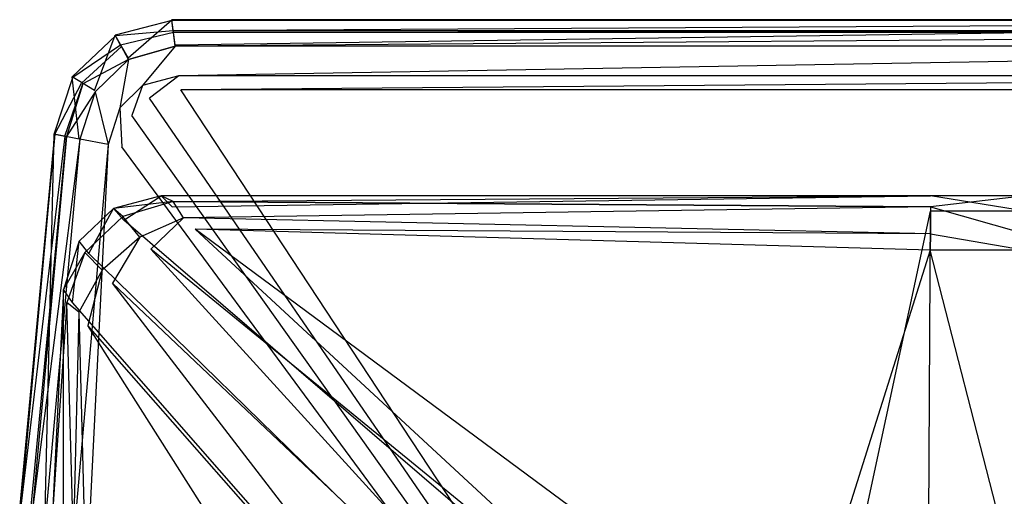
# Model space of a CAD drawing. Extents: x 0 to 0.36, y -0.56 to -0.1.
# Tile 7 of 9: x 0.012 to 0.176, y -0.18 to -0.1. Entities that reach past the tile are written whole.
import ezdxf

# ---------------------------------------------------------------- set-up
doc = ezdxf.new("R2010")
doc.units = 0
doc.layers.add('L0_SITZ_N_5638H0__0___REPLACEMT', color=7, linetype='CONTINUOUS')
doc.layers.add('L1_DECKEL_N_5638H0__0___REPLACE', color=7, linetype='CONTINUOUS')

msp = doc.modelspace()

# ---------------------------------------------------------------- linework, layer by layer
at = {"layer": 'L0_SITZ_N_5638H0__0___REPLACEMT', "color": 8}
for points, invisible_edges in [([(0.027392, -0.131911, 0.352365), (0.035398, -0.12979, 0.368002), (0.035398, -0.12979, 0.352365), (0.027392, -0.131911, 0.352365)], 13), ([(0.035398, -0.12979, 0.368002), (0.027392, -0.131911, 0.352365), (0.027392, -0.131911, 0.368002), (0.035398, -0.12979, 0.368002)], 14), ([(0.035398, -0.12979, 0.350863), (0.02914, -0.133855, 0.35094), (0.027392, -0.131911, 0.350864), (0.035398, -0.12979, 0.350863)], 13), ([(0.037422, -0.130775, 0.37248), (0.035398, -0.12979, 0.368002), (0.027392, -0.131911, 0.368002), (0.037422, -0.130775, 0.37248)], 14), ([(0.027392, -0.131911, 0.350864), (0.035398, -0.12979, 0.352365), (0.035398, -0.12979, 0.350863), (0.027392, -0.131911, 0.350864)], 13), ([(0.035398, -0.12979, 0.352365), (0.027392, -0.131911, 0.350864), (0.027392, -0.131911, 0.352365), (0.035398, -0.12979, 0.352365)], 14), ([(0.02914, -0.133855, 0.35094), (0.035398, -0.12979, 0.350863), (0.037256, -0.131632, 0.350938), (0.02914, -0.133855, 0.35094)], 14), ([(0.035398, -0.12979, 0.368002), (0.16408, -0.12979, 0.352365), (0.035398, -0.12979, 0.352365), (0.035398, -0.12979, 0.368002)], 13), ([(0.16408, -0.12979, 0.352365), (0.035398, -0.12979, 0.368002), (0.16408, -0.12979, 0.368002), (0.16408, -0.12979, 0.352365)], 14), ([(0.16408, -0.12979, 0.350863), (0.037256, -0.131632, 0.350938), (0.035398, -0.12979, 0.350863), (0.16408, -0.12979, 0.350863)], 13), ([(0.037422, -0.130775, 0.37248), (0.16408, -0.12979, 0.368002), (0.035398, -0.12979, 0.368002), (0.037422, -0.130775, 0.37248)], 14), ([(0.035398, -0.12979, 0.352365), (0.16408, -0.12979, 0.350863), (0.035398, -0.12979, 0.350863), (0.035398, -0.12979, 0.352365)], 13), ([(0.16408, -0.12979, 0.350863), (0.035398, -0.12979, 0.352365), (0.16408, -0.12979, 0.352365), (0.16408, -0.12979, 0.350863)], 14), ([(0.037256, -0.131632, 0.350938), (0.16408, -0.12979, 0.350863), (0.16406, -0.132374, 0.350973), (0.037256, -0.131632, 0.350938)], 14), ([(0.037422, -0.130775, 0.37248), (0.16408, -0.131663, 0.372436), (0.16408, -0.12979, 0.368002), (0.037422, -0.130775, 0.37248)], 14), ([(0.16408, -0.12979, 0.350863), (0.18, -0.132374, 0.350974), (0.16406, -0.132374, 0.350973), (0.16408, -0.12979, 0.350863)], 13), ([(0.16408, -0.12979, 0.368002), (0.18, -0.12979, 0.352365), (0.16408, -0.12979, 0.352365), (0.16408, -0.12979, 0.368002)], 13), ([(0.18, -0.12979, 0.352365), (0.16408, -0.12979, 0.368002), (0.18, -0.12979, 0.368002), (0.18, -0.12979, 0.352365)], 14), ([(0.18, -0.132374, 0.350974), (0.16408, -0.12979, 0.350863), (0.18, -0.12979, 0.350863), (0.18, -0.132374, 0.350974)], 14), ([(0.16408, -0.131663, 0.372436), (0.18, -0.12979, 0.368002), (0.16408, -0.12979, 0.368002), (0.16408, -0.131663, 0.372436)], 13), ([(0.18, -0.12979, 0.368002), (0.16408, -0.131663, 0.372436), (0.18, -0.131663, 0.372434), (0.18, -0.12979, 0.368002)], 14), ([(0.16408, -0.12979, 0.352365), (0.18, -0.12979, 0.350863), (0.16408, -0.12979, 0.350863), (0.16408, -0.12979, 0.352365)], 13), ([(0.18, -0.12979, 0.350863), (0.16408, -0.12979, 0.352365), (0.18, -0.12979, 0.352365), (0.18, -0.12979, 0.350863)], 14), ([(0.037422, -0.130775, 0.37248), (0.027392, -0.131911, 0.368002), (0.028992, -0.133257, 0.372467), (0.037422, -0.130775, 0.37248)], 14), ([(0.037422, -0.130775, 0.37248), (0.028992, -0.133257, 0.372467), (0.031809, -0.136733, 0.374186), (0.037422, -0.130775, 0.37248)], 14), ([(0.131179, -0.221568, 0.355373), (0.02914, -0.133855, 0.35094), (0.037256, -0.131632, 0.350938), (0.131179, -0.221568, 0.355373)], 14), ([(0.039111, -0.133472, 0.374231), (0.037422, -0.130775, 0.37248), (0.031809, -0.136733, 0.374186), (0.039111, -0.133472, 0.374231)], 14), ([(0.146392, -0.21464, 0.355346), (0.131179, -0.221568, 0.355373), (0.037256, -0.131632, 0.350938), (0.146392, -0.21464, 0.355346)], 14), ([(0.16406, -0.132374, 0.350973), (0.146392, -0.21464, 0.355346), (0.037256, -0.131632, 0.350938), (0.16406, -0.132374, 0.350973)], 14), ([(0.16408, -0.131663, 0.372436), (0.037422, -0.130775, 0.37248), (0.039111, -0.133472, 0.374231), (0.16408, -0.131663, 0.372436)], 14), ([(0.16408, -0.131663, 0.372436), (0.039111, -0.133472, 0.374231), (0.16408, -0.136187, 0.374081), (0.16408, -0.131663, 0.372436)], 14), ([(0.18, -0.136187, 0.374075), (0.16408, -0.131663, 0.372436), (0.16408, -0.136187, 0.374081), (0.18, -0.136187, 0.374075)], 13), ([(0.16408, -0.131663, 0.372436), (0.18, -0.136187, 0.374075), (0.18, -0.131663, 0.372434), (0.16408, -0.131663, 0.372436)], 14), ([(0.02165, -0.137385, 0.352368), (0.027392, -0.131911, 0.368002), (0.027392, -0.131911, 0.352365), (0.02165, -0.137385, 0.352368)], 13), ([(0.027392, -0.131911, 0.368002), (0.02165, -0.137385, 0.352368), (0.02165, -0.137385, 0.368004), (0.027392, -0.131911, 0.368002)], 14), ([(0.027392, -0.131911, 0.350864), (0.023273, -0.139428, 0.350944), (0.02165, -0.137385, 0.350866), (0.027392, -0.131911, 0.350864)], 13), ([(0.028992, -0.133257, 0.372467), (0.027392, -0.131911, 0.368002), (0.02165, -0.137385, 0.368004), (0.028992, -0.133257, 0.372467)], 14), ([(0.02165, -0.137385, 0.350866), (0.027392, -0.131911, 0.352365), (0.027392, -0.131911, 0.350864), (0.02165, -0.137385, 0.350866)], 13), ([(0.027392, -0.131911, 0.352365), (0.02165, -0.137385, 0.350866), (0.02165, -0.137385, 0.352368), (0.027392, -0.131911, 0.352365)], 14), ([(0.022593, -0.1393, 0.372471), (0.028992, -0.133257, 0.372467), (0.02165, -0.137385, 0.368004), (0.022593, -0.1393, 0.372471)], 14), ([(0.028992, -0.133257, 0.372467), (0.022593, -0.1393, 0.372471), (0.025529, -0.142267, 0.374195), (0.028992, -0.133257, 0.372467)], 14), ([(0.023273, -0.139428, 0.350944), (0.027392, -0.131911, 0.350864), (0.02914, -0.133855, 0.35094), (0.023273, -0.139428, 0.350944)], 14), ([(0.031809, -0.136733, 0.374186), (0.028992, -0.133257, 0.372467), (0.025529, -0.142267, 0.374195), (0.031809, -0.136733, 0.374186)], 14), ([(0.16406, -0.132374, 0.350973), (0.163655, -0.209822, 0.355293), (0.146392, -0.21464, 0.355346), (0.16406, -0.132374, 0.350973)], 14), ([(0.18, -0.208369, 0.355279), (0.163655, -0.209822, 0.355293), (0.16406, -0.132374, 0.350973), (0.18, -0.208369, 0.355279)], 14), ([(0.18, -0.132374, 0.350974), (0.18, -0.208369, 0.355279), (0.16406, -0.132374, 0.350973), (0.18, -0.132374, 0.350974)], 14), ([(0.116944, -0.230999, 0.355378), (0.023273, -0.139428, 0.350944), (0.02914, -0.133855, 0.35094), (0.116944, -0.230999, 0.355378)], 14), ([(0.131179, -0.221568, 0.355373), (0.116944, -0.230999, 0.355378), (0.02914, -0.133855, 0.35094), (0.131179, -0.221568, 0.355373)], 14), ([(0.033659, -0.138752, 0.374093), (0.039111, -0.133472, 0.374231), (0.031809, -0.136733, 0.374186), (0.033659, -0.138752, 0.374093)], 13), ([(0.039111, -0.133472, 0.374231), (0.033659, -0.138752, 0.374093), (0.041058, -0.135402, 0.374139), (0.039111, -0.133472, 0.374231)], 14), ([(0.041058, -0.135402, 0.374139), (0.16408, -0.136187, 0.374081), (0.039111, -0.133472, 0.374231), (0.041058, -0.135402, 0.374139)], 13), ([(0.12745, -0.215332, 0.369445), (0.041058, -0.135402, 0.374139), (0.033659, -0.138752, 0.374093), (0.12745, -0.215332, 0.369445)], 14), ([(0.164058, -0.138894, 0.373943), (0.041058, -0.135402, 0.374139), (0.141684, -0.209858, 0.369417), (0.164058, -0.138894, 0.373943)], 14), ([(0.141684, -0.209858, 0.369417), (0.041058, -0.135402, 0.374139), (0.12745, -0.215332, 0.369445), (0.141684, -0.209858, 0.369417)], 14), ([(0.16408, -0.136187, 0.374081), (0.041058, -0.135402, 0.374139), (0.164058, -0.138894, 0.373943), (0.16408, -0.136187, 0.374081)], 14), ([(0.18, -0.138894, 0.373935), (0.16408, -0.136187, 0.374081), (0.164058, -0.138894, 0.373943), (0.18, -0.138894, 0.373935)], 13), ([(0.16408, -0.136187, 0.374081), (0.18, -0.138894, 0.373935), (0.18, -0.136187, 0.374075), (0.16408, -0.136187, 0.374081)], 14), ([(0.019066, -0.145481, 0.368007), (0.02165, -0.137385, 0.352368), (0.019066, -0.145481, 0.35237), (0.019066, -0.145481, 0.368007)], 13), ([(0.02165, -0.137385, 0.352368), (0.019066, -0.145481, 0.368007), (0.02165, -0.137385, 0.368004), (0.02165, -0.137385, 0.352368)], 14), ([(0.02165, -0.137385, 0.350866), (0.020535, -0.147633, 0.350948), (0.019066, -0.145481, 0.350869), (0.02165, -0.137385, 0.350866)], 13), ([(0.02165, -0.137385, 0.368004), (0.019066, -0.145481, 0.368007), (0.022593, -0.1393, 0.372471), (0.02165, -0.137385, 0.368004)], 14), ([(0.019066, -0.145481, 0.35237), (0.02165, -0.137385, 0.350866), (0.019066, -0.145481, 0.350869), (0.019066, -0.145481, 0.35237)], 13), ([(0.02165, -0.137385, 0.350866), (0.019066, -0.145481, 0.35237), (0.02165, -0.137385, 0.352368), (0.02165, -0.137385, 0.350866)], 14), ([(0.020535, -0.147633, 0.350948), (0.02165, -0.137385, 0.350866), (0.023273, -0.139428, 0.350944), (0.020535, -0.147633, 0.350948)], 14), ([(0.02723, -0.144407, 0.3741), (0.031809, -0.136733, 0.374186), (0.025529, -0.142267, 0.374195), (0.02723, -0.144407, 0.3741)], 13), ([(0.031809, -0.136733, 0.374186), (0.02723, -0.144407, 0.3741), (0.033659, -0.138752, 0.374093), (0.031809, -0.136733, 0.374186)], 14), ([(0.022593, -0.1393, 0.372471), (0.019066, -0.145481, 0.368007), (0.019606, -0.147659, 0.37249), (0.022593, -0.1393, 0.372471)], 14), ([(0.022593, -0.1393, 0.372471), (0.019606, -0.147659, 0.37249), (0.021595, -0.149265, 0.374251), (0.022593, -0.1393, 0.372471)], 14), ([(0.103931, -0.242741, 0.355358), (0.020535, -0.147633, 0.350948), (0.023273, -0.139428, 0.350944), (0.103931, -0.242741, 0.355358)], 14), ([(0.025529, -0.142267, 0.374195), (0.022593, -0.1393, 0.372471), (0.021595, -0.149265, 0.374251), (0.025529, -0.142267, 0.374195)], 14), ([(0.116944, -0.230999, 0.355378), (0.103931, -0.242741, 0.355358), (0.023273, -0.139428, 0.350944), (0.116944, -0.230999, 0.355378)], 14), ([(0.112479, -0.225241, 0.369455), (0.033659, -0.138752, 0.374093), (0.02723, -0.144407, 0.3741), (0.112479, -0.225241, 0.369455)], 14), ([(0.12745, -0.215332, 0.369445), (0.033659, -0.138752, 0.374093), (0.112479, -0.225241, 0.369455), (0.12745, -0.215332, 0.369445)], 14), ([(0.164058, -0.138894, 0.373943), (0.141684, -0.209858, 0.369417), (0.163711, -0.202636, 0.36945), (0.164058, -0.138894, 0.373943)], 14), ([(0.18, -0.201076, 0.369442), (0.164058, -0.138894, 0.373943), (0.163711, -0.202636, 0.36945), (0.18, -0.201076, 0.369442)], 14), ([(0.18, -0.138894, 0.373935), (0.164058, -0.138894, 0.373943), (0.18, -0.201076, 0.369442), (0.18, -0.138894, 0.373935)], 14), ([(0.023112, -0.151534, 0.374155), (0.025529, -0.142267, 0.374195), (0.021595, -0.149265, 0.374251), (0.023112, -0.151534, 0.374155)], 13), ([(0.025529, -0.142267, 0.374195), (0.023112, -0.151534, 0.374155), (0.02723, -0.144407, 0.3741), (0.025529, -0.142267, 0.374195)], 14), ([(0.098867, -0.237538, 0.369438), (0.02723, -0.144407, 0.3741), (0.023112, -0.151534, 0.374155), (0.098867, -0.237538, 0.369438)], 14), ([(0.112479, -0.225241, 0.369455), (0.02723, -0.144407, 0.3741), (0.098867, -0.237538, 0.369438), (0.112479, -0.225241, 0.369455)], 14), ([(0.017193, -0.183048, 0.368014), (0.019066, -0.145481, 0.35237), (0.017193, -0.183048, 0.352377), (0.017193, -0.183048, 0.368014)], 13), ([(0.019066, -0.145481, 0.35237), (0.017193, -0.183048, 0.368014), (0.019066, -0.145481, 0.368007), (0.019066, -0.145481, 0.35237)], 14), ([(0.019066, -0.145481, 0.350869), (0.019031, -0.184865, 0.350984), (0.017193, -0.183048, 0.350875), (0.019066, -0.145481, 0.350869)], 13), ([(0.019066, -0.145481, 0.368007), (0.017193, -0.183048, 0.368014), (0.019606, -0.147659, 0.37249), (0.019066, -0.145481, 0.368007)], 14), ([(0.017193, -0.183048, 0.352377), (0.019066, -0.145481, 0.350869), (0.017193, -0.183048, 0.350875), (0.017193, -0.183048, 0.352377)], 13), ([(0.019066, -0.145481, 0.350869), (0.017193, -0.183048, 0.352377), (0.019066, -0.145481, 0.35237), (0.019066, -0.145481, 0.350869)], 14), ([(0.019031, -0.184865, 0.350984), (0.019066, -0.145481, 0.350869), (0.020535, -0.147633, 0.350948), (0.019031, -0.184865, 0.350984)], 14), ([(0.019606, -0.147659, 0.37249), (0.017193, -0.183048, 0.368014), (0.018141, -0.185055, 0.37247), (0.019606, -0.147659, 0.37249)], 14), ([(0.020704, -0.186518, 0.374169), (0.019606, -0.147659, 0.37249), (0.018141, -0.185055, 0.37247), (0.020704, -0.186518, 0.374169)], 14), ([(0.091962, -0.256948, 0.355303), (0.019031, -0.184865, 0.350984), (0.020535, -0.147633, 0.350948), (0.091962, -0.256948, 0.355303)], 14), ([(0.021595, -0.149265, 0.374251), (0.019606, -0.147659, 0.37249), (0.020704, -0.186518, 0.374169), (0.021595, -0.149265, 0.374251)], 14), ([(0.103931, -0.242741, 0.355358), (0.091962, -0.256948, 0.355303), (0.020535, -0.147633, 0.350948), (0.103931, -0.242741, 0.355358)], 14), ([(0.022629, -0.188422, 0.374032), (0.021595, -0.149265, 0.374251), (0.020704, -0.186518, 0.374169), (0.022629, -0.188422, 0.374032)], 13), ([(0.021595, -0.149265, 0.374251), (0.022629, -0.188422, 0.374032), (0.023112, -0.151534, 0.374155), (0.021595, -0.149265, 0.374251)], 14), ([(0.086833, -0.251879, 0.369458), (0.023112, -0.151534, 0.374155), (0.022629, -0.188422, 0.374032), (0.086833, -0.251879, 0.369458)], 14), ([(0.098867, -0.237538, 0.369438), (0.023112, -0.151534, 0.374155), (0.086833, -0.251879, 0.369458), (0.098867, -0.237538, 0.369438)], 14)]:
    msp.add_3dface(points, dxfattribs=dict(at, invisible_edges=invisible_edges))
at = {"layer": 'L1_DECKEL_N_5638H0__0___REPLACE', "color": 8}
for points, invisible_edges in [([(0.037171, -0.100307, 0.362364), (0.029861, -0.106677, 0.362364), (0.027682, -0.102876, 0.362364), (0.037171, -0.100307, 0.362364)], 13), ([(0.027682, -0.102876, 0.362364), (0.037188, -0.10044, 0.364317), (0.037171, -0.100307, 0.362364), (0.027682, -0.102876, 0.362364)], 13), ([(0.037188, -0.10044, 0.364317), (0.027682, -0.102876, 0.362364), (0.027748, -0.102996, 0.364318), (0.037188, -0.10044, 0.364317)], 14), ([(0.027748, -0.102996, 0.364318), (0.037409, -0.102188, 0.390016), (0.037188, -0.10044, 0.364317), (0.027748, -0.102996, 0.364318)], 13), ([(0.029861, -0.106677, 0.362364), (0.037171, -0.100307, 0.362364), (0.037738, -0.104545, 0.362363), (0.029861, -0.106677, 0.362364)], 14), ([(0.322829, -0.100307, 0.362364), (0.037738, -0.104545, 0.362363), (0.037171, -0.100307, 0.362364), (0.322829, -0.100307, 0.362364)], 13), ([(0.037188, -0.10044, 0.364317), (0.322829, -0.100307, 0.362364), (0.037171, -0.100307, 0.362364), (0.037188, -0.10044, 0.364317)], 13), ([(0.322829, -0.100307, 0.362364), (0.037188, -0.10044, 0.364317), (0.322812, -0.10044, 0.364317), (0.322829, -0.100307, 0.362364)], 14), ([(0.037409, -0.102188, 0.390016), (0.322812, -0.10044, 0.364317), (0.037188, -0.10044, 0.364317), (0.037409, -0.102188, 0.390016)], 13), ([(0.322812, -0.10044, 0.364317), (0.037409, -0.102188, 0.390016), (0.322591, -0.102188, 0.390016), (0.322812, -0.10044, 0.364317)], 14), ([(0.037738, -0.104545, 0.362363), (0.322829, -0.100307, 0.362364), (0.322262, -0.104545, 0.362363), (0.037738, -0.104545, 0.362363)], 14), ([(0.027682, -0.102876, 0.362364), (0.024212, -0.112177, 0.362366), (0.020475, -0.109893, 0.362367), (0.027682, -0.102876, 0.362364)], 13), ([(0.020475, -0.109893, 0.362367), (0.027748, -0.102996, 0.364318), (0.027682, -0.102876, 0.362364), (0.020475, -0.109893, 0.362367)], 13), ([(0.027748, -0.102996, 0.364318), (0.020475, -0.109893, 0.362367), (0.020588, -0.109966, 0.36432), (0.027748, -0.102996, 0.364318)], 14), ([(0.020588, -0.109966, 0.36432), (0.028604, -0.104571, 0.390016), (0.027748, -0.102996, 0.364318), (0.020588, -0.109966, 0.36432)], 13), ([(0.024212, -0.112177, 0.362366), (0.027682, -0.102876, 0.362364), (0.029861, -0.106677, 0.362364), (0.024212, -0.112177, 0.362366)], 14), ([(0.037409, -0.102188, 0.390016), (0.027748, -0.102996, 0.364318), (0.028604, -0.104571, 0.390016), (0.037409, -0.102188, 0.390016)], 14), ([(0.028604, -0.104571, 0.390016), (0.03744, -0.102433, 0.393617), (0.037409, -0.102188, 0.390016), (0.028604, -0.104571, 0.390016)], 13), ([(0.03744, -0.102433, 0.393617), (0.028604, -0.104571, 0.390016), (0.028725, -0.104792, 0.393618), (0.03744, -0.102433, 0.393617)], 14), ([(0.037735, -0.104767, 0.398385), (0.03744, -0.102433, 0.393617), (0.028725, -0.104792, 0.393618), (0.037735, -0.104767, 0.398385)], 14), ([(0.03744, -0.102433, 0.393617), (0.322591, -0.102188, 0.390016), (0.037409, -0.102188, 0.390016), (0.03744, -0.102433, 0.393617)], 13), ([(0.322591, -0.102188, 0.390016), (0.03744, -0.102433, 0.393617), (0.32256, -0.102433, 0.393617), (0.322591, -0.102188, 0.390016)], 14), ([(0.037735, -0.104767, 0.398385), (0.32256, -0.102433, 0.393617), (0.03744, -0.102433, 0.393617), (0.037735, -0.104767, 0.398385)], 13), ([(0.32256, -0.102433, 0.393617), (0.037735, -0.104767, 0.398385), (0.322265, -0.104767, 0.398385), (0.32256, -0.102433, 0.393617)], 14), ([(0.028604, -0.104571, 0.390016), (0.020588, -0.109966, 0.36432), (0.022078, -0.110925, 0.390018), (0.028604, -0.104571, 0.390016)], 14), ([(0.022078, -0.110925, 0.390018), (0.028725, -0.104792, 0.393618), (0.028604, -0.104571, 0.390016), (0.022078, -0.110925, 0.390018)], 13), ([(0.028725, -0.104792, 0.393618), (0.022078, -0.110925, 0.390018), (0.022287, -0.11106, 0.39362), (0.028725, -0.104792, 0.393618)], 14), ([(0.022287, -0.11106, 0.39362), (0.029898, -0.10695, 0.398386), (0.028725, -0.104792, 0.393618), (0.022287, -0.11106, 0.39362)], 13), ([(0.029898, -0.10695, 0.398386), (0.037735, -0.104767, 0.398385), (0.028725, -0.104792, 0.393618), (0.029898, -0.10695, 0.398386)], 14), ([(0.032278, -0.111328, 0.400361), (0.037735, -0.104767, 0.398385), (0.029898, -0.10695, 0.398386), (0.032278, -0.111328, 0.400361)], 13), ([(0.037735, -0.104767, 0.398385), (0.032278, -0.111328, 0.400361), (0.038357, -0.109682, 0.400359), (0.037735, -0.104767, 0.398385)], 14), ([(0.038357, -0.109682, 0.400359), (0.322265, -0.104767, 0.398385), (0.037735, -0.104767, 0.398385), (0.038357, -0.109682, 0.400359)], 13), ([(0.322265, -0.104767, 0.398385), (0.038357, -0.109682, 0.400359), (0.321643, -0.109682, 0.400359), (0.322265, -0.104767, 0.398385)], 14), ([(0.029898, -0.10695, 0.398386), (0.022287, -0.11106, 0.39362), (0.024327, -0.112374, 0.398388), (0.029898, -0.10695, 0.398386)], 14), ([(0.028465, -0.11504, 0.400363), (0.029898, -0.10695, 0.398386), (0.024327, -0.112374, 0.398388), (0.028465, -0.11504, 0.400363)], 13), ([(0.029898, -0.10695, 0.398386), (0.028465, -0.11504, 0.400363), (0.032278, -0.111328, 0.400361), (0.029898, -0.10695, 0.398386)], 14), ([(0.020475, -0.109893, 0.362367), (0.02167, -0.120312, 0.362369), (0.017479, -0.119479, 0.362369), (0.020475, -0.109893, 0.362367)], 13), ([(0.017479, -0.119479, 0.362369), (0.020588, -0.109966, 0.36432), (0.020475, -0.109893, 0.362367), (0.017479, -0.119479, 0.362369)], 14), ([(0.020588, -0.109966, 0.36432), (0.017479, -0.119479, 0.362369), (0.017608, -0.119503, 0.364323), (0.020588, -0.109966, 0.36432)], 13), ([(0.017608, -0.119503, 0.364323), (0.022078, -0.110925, 0.390018), (0.020588, -0.109966, 0.36432), (0.017608, -0.119503, 0.364323)], 14), ([(0.02167, -0.120312, 0.362369), (0.020475, -0.109893, 0.362367), (0.024212, -0.112177, 0.362366), (0.02167, -0.120312, 0.362369)], 14), ([(0.033434, -0.113456, 0.40036), (0.038357, -0.109682, 0.400359), (0.032278, -0.111328, 0.400361), (0.033434, -0.113456, 0.40036)], 13), ([(0.038357, -0.109682, 0.400359), (0.033434, -0.113456, 0.40036), (0.038655, -0.112042, 0.400359), (0.038357, -0.109682, 0.400359)], 14), ([(0.038655, -0.112042, 0.400359), (0.321643, -0.109682, 0.400359), (0.038357, -0.109682, 0.400359), (0.038655, -0.112042, 0.400359)], 13), ([(0.321643, -0.109682, 0.400359), (0.038655, -0.112042, 0.400359), (0.321345, -0.112042, 0.400359), (0.321643, -0.109682, 0.400359)], 14), ([(0.022078, -0.110925, 0.390018), (0.017608, -0.119503, 0.364323), (0.019299, -0.11982, 0.390021), (0.022078, -0.110925, 0.390018)], 13), ([(0.019299, -0.11982, 0.390021), (0.022287, -0.11106, 0.39362), (0.022078, -0.110925, 0.390018), (0.019299, -0.11982, 0.390021)], 14), ([(0.022287, -0.11106, 0.39362), (0.019299, -0.11982, 0.390021), (0.019535, -0.119864, 0.393623), (0.022287, -0.11106, 0.39362)], 13), ([(0.022287, -0.11106, 0.39362), (0.019535, -0.119864, 0.393623), (0.024327, -0.112374, 0.398388), (0.022287, -0.11106, 0.39362)], 14), ([(0.030476, -0.116336, 0.400363), (0.032278, -0.111328, 0.400361), (0.028465, -0.11504, 0.400363), (0.030476, -0.116336, 0.400363)], 13), ([(0.032278, -0.111328, 0.400361), (0.030476, -0.116336, 0.400363), (0.033434, -0.113456, 0.40036), (0.032278, -0.111328, 0.400361)], 14), ([(0.024327, -0.112374, 0.398388), (0.019535, -0.119864, 0.393623), (0.021793, -0.120288, 0.398391), (0.024327, -0.112374, 0.398388)], 14), ([(0.026546, -0.121181, 0.400366), (0.024327, -0.112374, 0.398388), (0.021793, -0.120288, 0.398391), (0.026546, -0.121181, 0.400366)], 13), ([(0.024327, -0.112374, 0.398388), (0.026546, -0.121181, 0.400366), (0.028465, -0.11504, 0.400363), (0.024327, -0.112374, 0.398388)], 14), ([(0.18, -0.326887, 0.400365), (0.033434, -0.113456, 0.40036), (0.030476, -0.116336, 0.400363), (0.18, -0.326887, 0.400365)], 14), ([(0.18, -0.326887, 0.400365), (0.038655, -0.112042, 0.400359), (0.033434, -0.113456, 0.40036), (0.18, -0.326887, 0.400365)], 14), ([(0.321345, -0.112042, 0.400359), (0.038655, -0.112042, 0.400359), (0.18, -0.326887, 0.400365), (0.321345, -0.112042, 0.400359)], 14), ([(0.028828, -0.12161, 0.400366), (0.028465, -0.11504, 0.400363), (0.026546, -0.121181, 0.400366), (0.028828, -0.12161, 0.400366)], 13), ([(0.028465, -0.11504, 0.400363), (0.028828, -0.12161, 0.400366), (0.030476, -0.116336, 0.400363), (0.028465, -0.11504, 0.400363)], 14), ([(0.18, -0.326887, 0.400365), (0.030476, -0.116336, 0.400363), (0.028828, -0.12161, 0.400366), (0.18, -0.326887, 0.400365)], 14), ([(0.017479, -0.119479, 0.362369), (0.015955, -0.182584, 0.362375), (0.011719, -0.182242, 0.362375), (0.017479, -0.119479, 0.362369)], 13), ([(0.011719, -0.182242, 0.362375), (0.017608, -0.119503, 0.364323), (0.017479, -0.119479, 0.362369), (0.011719, -0.182242, 0.362375)], 14), ([(0.017608, -0.119503, 0.364323), (0.011719, -0.182242, 0.362375), (0.011852, -0.18225, 0.364329), (0.017608, -0.119503, 0.364323)], 13), ([(0.017608, -0.119503, 0.364323), (0.011852, -0.18225, 0.364329), (0.019299, -0.11982, 0.390021), (0.017608, -0.119503, 0.364323)], 14), ([(0.019299, -0.11982, 0.390021), (0.011852, -0.18225, 0.364329), (0.013602, -0.182356, 0.390027), (0.019299, -0.11982, 0.390021)], 14), ([(0.013602, -0.182356, 0.390027), (0.019535, -0.119864, 0.393623), (0.019299, -0.11982, 0.390021), (0.013602, -0.182356, 0.390027)], 14), ([(0.019535, -0.119864, 0.393623), (0.013602, -0.182356, 0.390027), (0.013848, -0.18237, 0.393629), (0.019535, -0.119864, 0.393623)], 13), ([(0.019535, -0.119864, 0.393623), (0.013848, -0.18237, 0.393629), (0.021793, -0.120288, 0.398391), (0.019535, -0.119864, 0.393623)], 14), ([(0.015955, -0.182584, 0.362375), (0.017479, -0.119479, 0.362369), (0.02167, -0.120312, 0.362369), (0.015955, -0.182584, 0.362375)], 14), ([(0.021793, -0.120288, 0.398391), (0.013848, -0.18237, 0.393629), (0.016163, -0.182511, 0.398397), (0.021793, -0.120288, 0.398391)], 14), ([(0.021793, -0.120288, 0.398391), (0.016163, -0.182511, 0.398397), (0.021104, -0.182813, 0.400372), (0.021793, -0.120288, 0.398391)], 14), ([(0.026546, -0.121181, 0.400366), (0.021793, -0.120288, 0.398391), (0.021104, -0.182813, 0.400372), (0.026546, -0.121181, 0.400366)], 14), ([(0.023467, -0.182958, 0.400372), (0.026546, -0.121181, 0.400366), (0.021104, -0.182813, 0.400372), (0.023467, -0.182958, 0.400372)], 13), ([(0.026546, -0.121181, 0.400366), (0.023467, -0.182958, 0.400372), (0.028828, -0.12161, 0.400366), (0.026546, -0.121181, 0.400366)], 14), ([(0.18, -0.326887, 0.400365), (0.028828, -0.12161, 0.400366), (0.023467, -0.182958, 0.400372), (0.18, -0.326887, 0.400365)], 14)]:
    msp.add_3dface(points, dxfattribs=dict(at, invisible_edges=invisible_edges))

doc.saveas('drawing.dxf')
